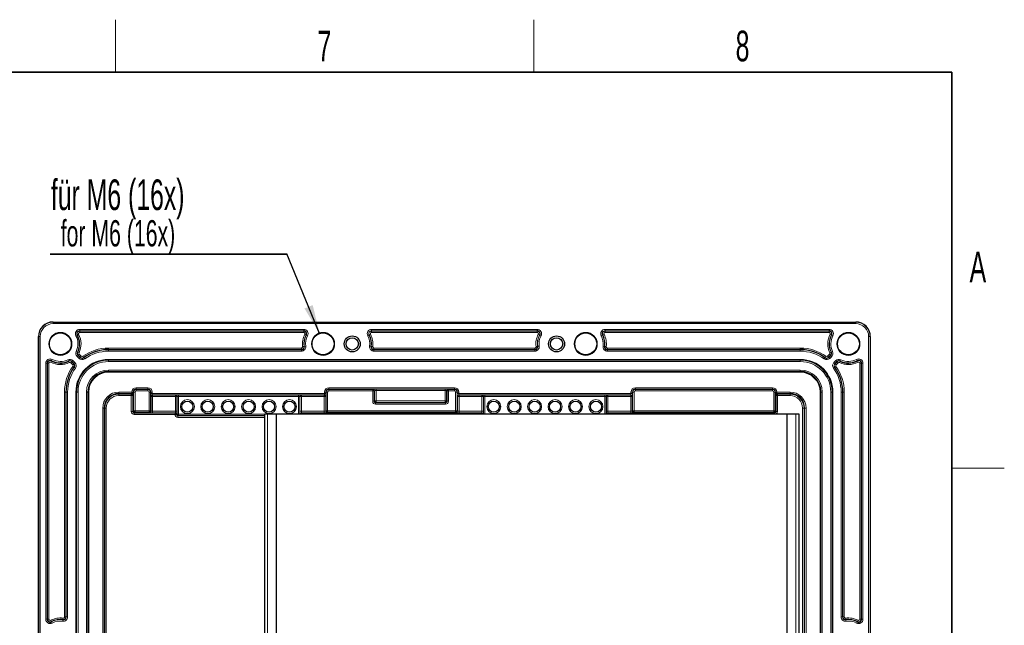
# Model space of a CAD drawing. Header units: millimetres. Extents: x 5 to 418, y 2 to 292.
# Tile 54 of 54: x 302 to 414, y 219 to 288. Entities that reach past the tile are written whole.
import ezdxf

# ---------------------------------------------------------------- set-up
doc = ezdxf.new("R2010")
doc.units = ezdxf.units.MM
doc.layers.add('SLD-0', color=7, linetype='Continuous')
doc.styles.add('SLDTEXTSTYLE0', font='TXT', dxfattribs={"width": 0.605})

# ---------------------------------------------------------------- blocks, each defined once
blk = doc.blocks.new('SW_NOTE_0_1')
at = {"layer": 'SLD-0', "color": 0}
for p, q in [((-0.08, -4.01), (26.94, -4.01)), ((26.94, -4.01), (-0.08, -4.01)), ((-0.08, -4.01), (26.94, -4.01)), ((26.94, -4.01), (-0.08, -4.01)), ((-0.08, -4.01), (26.94, -4.01)), ((26.94, -4.01), (-0.08, -4.01))]:
    blk.add_line(p, q, dxfattribs=at)
at = {"layer": 'SLD-0', "color": 0, "attachment_point": 1, "style": 'SLDTEXTSTYLE0'}
for s, insert, char_height in [('für M6 (16x)', (0, 4.51), 3.5), ('for M6 (16x)', (1.12, -0.14), 3)]:
    blk.add_mtext(s, dxfattribs=dict(at, insert=insert, char_height=char_height))

msp = doc.modelspace()

# ---------------------------------------------------------------- linework, layer by layer
at = {"color": 7, "linetype": 'Continuous', "lineweight": 25}
for p, q in [((305.3615, 253.9581), (397.0281, 253.9581)), ((303.6948, 82.2914), (303.6948, 252.2914)), ((398.6948, 252.2914), (398.6948, 82.2914)), ((329.5281, 109.1247), (329.5281, 243.4581)), ((329.5281, 243.4581), (329.8615, 243.4581)), ((329.8615, 243.4581), (330.8615, 243.4581)), ((330.8615, 109.1247), (330.8615, 243.4581)), ((330.8615, 243.4581), (389.1948, 243.4581)), ((389.1948, 109.1247), (389.1948, 243.4581)), ((389.1948, 243.4581), (390.1948, 243.4581)), ((390.1948, 243.4581), (390.5281, 243.4581)), ((390.5281, 243.4581), (390.5281, 109.1247))]:
    msp.add_line(p, q, dxfattribs=at)
at = {"color": 7, "linetype": 'Continuous', "lineweight": 18}
for p, q in [((305.3615, 253.9581), (305.3615, 253.9376)), ((305.3615, 253.9376), (397.0281, 253.9376)), ((305.3615, 253.9376), (305.3615, 253.771)), ((397.0281, 253.771), (305.3615, 253.771)), ((308.4059, 253.1218), (333.9837, 253.1218)), ((308.4059, 253.1218), (308.4059, 252.9552)), ((333.9837, 253.1218), (333.9837, 252.9552)), ((341.7392, 253.1218), (360.6504, 253.1218)), ((341.7392, 253.1218), (341.7392, 252.9552)), ((360.6504, 253.1218), (360.6504, 252.9552)), ((368.4059, 253.1218), (393.9837, 253.1218)), ((368.4059, 253.1218), (368.4059, 252.9552)), ((393.9837, 253.1218), (393.9837, 252.9552)), ((397.0281, 253.9376), (397.0281, 253.9581)), ((397.0281, 253.9376), (397.0281, 253.771)), ((303.7152, 252.2914), (303.6948, 252.2914)), ((303.7152, 82.2914), (303.7152, 252.2914)), ((303.7152, 252.2914), (303.8819, 252.2914)), ((303.8819, 252.2914), (303.8819, 82.2914)), ((307.9662, 252.3927), (308.1136, 252.4705)), ((308.1343, 252.4814), (308.1136, 252.4705)), ((308.2817, 252.5592), (308.1343, 252.4814)), ((333.9837, 252.9552), (308.4059, 252.9552)), ((308.4059, 252.9318), (308.4059, 252.9552)), ((308.4059, 252.9318), (333.9837, 252.9318)), ((308.4059, 252.9318), (308.4059, 252.7652)), ((333.9837, 252.7652), (308.4059, 252.7652)), ((333.9837, 252.9318), (333.9837, 252.9552)), ((333.9837, 252.9318), (333.9837, 252.7652)), ((334.2553, 252.4814), (334.108, 252.5592)), ((334.2553, 252.4814), (334.276, 252.4705)), ((334.276, 252.4705), (334.4234, 252.3927)), ((341.2996, 252.3927), (341.4469, 252.4705)), ((341.4676, 252.4814), (341.4469, 252.4705)), ((341.615, 252.5592), (341.4676, 252.4814)), ((360.6504, 252.9552), (341.7392, 252.9552)), ((341.7392, 252.9318), (341.7392, 252.9552)), ((341.7392, 252.9318), (360.6504, 252.9318)), ((341.7392, 252.7652), (341.7392, 252.9318)), ((360.6504, 252.7652), (341.7392, 252.7652)), ((360.6504, 252.9318), (360.6504, 252.9552)), ((360.6504, 252.7652), (360.6504, 252.9318)), ((360.922, 252.4814), (360.7746, 252.5592)), ((360.922, 252.4814), (360.9427, 252.4705)), ((360.9427, 252.4705), (361.0901, 252.3927)), ((367.9662, 252.3927), (368.1136, 252.4705)), ((368.1343, 252.4814), (368.1136, 252.4705)), ((368.2817, 252.5592), (368.1343, 252.4814)), ((393.9837, 252.9552), (368.4059, 252.9552)), ((368.4059, 252.9318), (368.4059, 252.9552)), ((368.4059, 252.9318), (393.9837, 252.9318)), ((368.4059, 252.7652), (368.4059, 252.9318)), ((393.9837, 252.7652), (368.4059, 252.7652)), ((393.9837, 252.9318), (393.9837, 252.9552)), ((393.9837, 252.7652), (393.9837, 252.9318)), ((394.108, 252.5592), (394.2553, 252.4814)), ((394.2553, 252.4814), (394.276, 252.4705)), ((394.276, 252.4705), (394.4234, 252.3927)), ((398.5078, 82.2914), (398.5078, 252.2914)), ((398.5078, 252.2914), (398.6744, 252.2914)), ((398.6744, 252.2914), (398.6744, 82.2914)), ((398.6948, 252.2914), (398.6744, 252.2914)), ((311.6948, 250.8176), (311.6948, 250.9843)), ((311.6948, 250.9843), (333.7171, 250.9843)), ((311.6948, 250.8176), (311.6948, 250.7942)), ((333.7171, 250.8176), (311.6948, 250.8176)), ((311.6948, 250.7942), (311.6948, 250.6276)), ((311.6948, 250.7942), (333.7171, 250.7942)), ((333.7171, 250.8176), (333.7171, 250.9843)), ((333.7171, 250.8176), (333.7171, 250.7942)), ((333.7171, 250.7942), (333.7171, 250.6276)), ((334.0215, 251.1657), (333.8563, 251.1434)), ((334.0215, 251.1657), (334.0447, 251.1688)), ((334.0447, 251.1688), (334.2098, 251.191)), ((341.5131, 251.191), (341.6783, 251.1688)), ((341.7015, 251.1657), (341.6783, 251.1688)), ((341.8666, 251.1434), (341.7015, 251.1657)), ((342.0058, 250.8176), (342.0058, 250.9843)), ((342.0058, 250.9843), (360.3838, 250.9843)), ((342.0058, 250.8176), (342.0058, 250.7942)), ((360.3838, 250.8176), (342.0058, 250.8176)), ((342.0058, 250.7942), (342.0058, 250.6276)), ((342.0058, 250.7942), (360.3838, 250.7942)), ((360.3838, 250.8176), (360.3838, 250.9843)), ((360.3838, 250.8176), (360.3838, 250.7942)), ((360.3838, 250.7942), (360.3838, 250.6276)), ((360.6882, 251.1657), (360.523, 251.1434)), ((360.6882, 251.1657), (360.7113, 251.1688)), ((360.7113, 251.1688), (360.8765, 251.191)), ((368.1798, 251.191), (368.345, 251.1688)), ((368.3681, 251.1657), (368.345, 251.1688)), ((368.5333, 251.1434), (368.3681, 251.1657)), ((368.6725, 250.8176), (368.6725, 250.9843)), ((368.6725, 250.9843), (390.6948, 250.9843)), ((390.6948, 250.8176), (368.6725, 250.8176)), ((368.6725, 250.8176), (368.6725, 250.7942)), ((368.6725, 250.6276), (368.6725, 250.7942)), ((368.6725, 250.7942), (390.6948, 250.7942)), ((390.6948, 250.8176), (390.6948, 250.9843)), ((390.6948, 250.8176), (390.6948, 250.7942)), ((390.6948, 250.6276), (390.6948, 250.7942)), ((305.1824, 249.5393), (305.2601, 249.6866)), ((307.058, 249.6507), (307.1298, 249.5003)), ((308.0021, 250.5949), (308.1525, 250.5231)), ((308.0992, 250.0291), (308.2171, 250.147)), ((308.327, 249.8013), (308.0992, 250.0291)), ((308.1736, 250.513), (308.1525, 250.5231)), ((308.324, 250.4412), (308.1736, 250.513)), ((308.2336, 250.1635), (308.2171, 250.147)), ((308.2171, 250.147), (308.4448, 249.9192)), ((308.3514, 250.2813), (308.2336, 250.1635)), ((308.4614, 249.9357), (308.2336, 250.1635)), ((308.327, 249.8013), (308.4448, 249.9192)), ((308.3514, 250.2813), (308.5792, 250.0535)), ((308.4614, 249.9357), (308.4448, 249.9192)), ((308.5792, 250.0535), (308.4614, 249.9357)), ((308.7605, 250.0388), (308.8578, 249.9035)), ((308.8578, 249.9035), (308.8714, 249.8845)), ((308.8714, 249.8845), (308.9687, 249.7493)), ((333.7171, 250.6276), (311.6948, 250.6276)), ((311.6948, 249.6902), (390.6948, 249.6902)), ((311.6948, 249.6236), (311.6948, 249.6902)), ((360.3838, 250.6276), (342.0058, 250.6276)), ((390.6948, 250.6276), (368.6725, 250.6276)), ((390.6948, 249.6236), (390.6948, 249.6902)), ((393.5182, 249.8845), (393.4209, 249.7493)), ((393.5318, 249.9035), (393.5182, 249.8845)), ((393.5318, 249.9035), (393.6291, 250.0388)), ((393.8104, 250.0535), (394.0382, 250.2813)), ((393.9283, 249.9357), (393.8104, 250.0535)), ((394.156, 250.1635), (393.9283, 249.9357)), ((393.9283, 249.9357), (393.9448, 249.9192)), ((393.9448, 249.9192), (394.1726, 250.147)), ((393.9448, 249.9192), (394.0626, 249.8013)), ((394.156, 250.1635), (394.0382, 250.2813)), ((394.2904, 250.0291), (394.0626, 249.8013)), ((394.216, 250.513), (394.0656, 250.4412)), ((394.156, 250.1635), (394.1726, 250.147)), ((394.1726, 250.147), (394.2904, 250.0291)), ((394.216, 250.513), (394.2371, 250.5231)), ((394.2371, 250.5231), (394.3875, 250.5949)), ((395.3316, 249.6507), (395.2598, 249.5003)), ((397.1295, 249.6866), (397.2073, 249.5393)), ((304.531, 220.0025), (304.531, 249.247)), ((304.6977, 249.247), (304.531, 249.247)), ((304.6977, 249.247), (304.6977, 220.0025)), ((304.721, 249.247), (304.6977, 249.247)), ((304.721, 220.0025), (304.721, 249.247)), ((304.8877, 249.247), (304.721, 249.247)), ((304.8877, 249.247), (304.8877, 220.0025)), ((305.0937, 249.3712), (305.1715, 249.5186)), ((305.1715, 249.5186), (305.1824, 249.5393)), ((307.1399, 249.4792), (307.1298, 249.5003)), ((307.2117, 249.3289), (307.1399, 249.4792)), ((307.3715, 249.3015), (307.4894, 249.4193)), ((307.5993, 249.0737), (307.3715, 249.3015)), ((307.4894, 249.4193), (307.5059, 249.4358)), ((307.4894, 249.4193), (307.7172, 249.1915)), ((307.6237, 249.5536), (307.5059, 249.4358)), ((307.7337, 249.208), (307.5059, 249.4358)), ((307.7172, 249.1915), (307.5993, 249.0737)), ((307.7493, 248.7951), (307.614, 248.8924)), ((307.6237, 249.5536), (307.8515, 249.3259)), ((307.7172, 249.1915), (307.7337, 249.208)), ((307.8515, 249.3259), (307.7337, 249.208)), ((307.7493, 248.7951), (307.7683, 248.7814)), ((307.9036, 248.6841), (307.7683, 248.7814)), ((390.6948, 249.6236), (311.6948, 249.6236)), ((311.6948, 249.6072), (311.6948, 249.6236)), ((311.6948, 249.6072), (390.6948, 249.6072)), ((311.6948, 249.4406), (311.6948, 249.6072)), ((311.6948, 249.4406), (390.6948, 249.4406)), ((390.6948, 249.6072), (390.6948, 249.6236)), ((390.6948, 249.4406), (390.6948, 249.6072)), ((394.6213, 248.7814), (394.486, 248.6841)), ((394.5381, 249.3259), (394.7659, 249.5536)), ((394.5381, 249.3259), (394.6559, 249.208)), ((394.6403, 248.7951), (394.6213, 248.7814)), ((394.7756, 248.8924), (394.6403, 248.7951)), ((394.8837, 249.4358), (394.6559, 249.208)), ((394.6725, 249.1915), (394.6559, 249.208)), ((394.6725, 249.1915), (394.9002, 249.4193)), ((394.6725, 249.1915), (394.7903, 249.0737)), ((394.7659, 249.5536), (394.8837, 249.4358)), ((395.0181, 249.3015), (394.7903, 249.0737)), ((394.9002, 249.4193), (394.8837, 249.4358)), ((394.9002, 249.4193), (395.0181, 249.3015)), ((395.2497, 249.4792), (395.1779, 249.3289)), ((395.2497, 249.4792), (395.2598, 249.5003)), ((397.2182, 249.5186), (397.2073, 249.5393)), ((397.2182, 249.5186), (397.2959, 249.3712)), ((397.5019, 220.0025), (397.5019, 249.247)), ((397.6686, 249.247), (397.5019, 249.247)), ((397.6686, 249.247), (397.6686, 220.0025)), ((397.6686, 249.247), (397.692, 249.247)), ((397.692, 220.0025), (397.692, 249.247)), ((397.8586, 249.247), (397.692, 249.247)), ((397.8586, 249.247), (397.8586, 220.0025)), ((311.6948, 248.4755), (390.6948, 248.4755)), ((311.6948, 248.3089), (311.6948, 248.4755)), ((311.6948, 248.3089), (390.6948, 248.3089)), ((311.6948, 248.2925), (311.6948, 248.3089)), ((311.6948, 248.2925), (390.6948, 248.2925)), ((311.6948, 248.2925), (311.6948, 248.2259)), ((390.6948, 248.2259), (311.6948, 248.2259)), ((390.6948, 248.3089), (390.6948, 248.4755)), ((390.6948, 248.2925), (390.6948, 248.3089)), ((390.6948, 248.2925), (390.6948, 248.2259)), ((314.8615, 246.4552), (316.1948, 246.4552)), ((314.8615, 246.4552), (314.8615, 246.2885)), ((316.1948, 246.2885), (314.8615, 246.2885)), ((314.8615, 246.2652), (314.8615, 246.2885)), ((316.1948, 246.4552), (316.1948, 246.2885)), ((316.1948, 246.2652), (316.1948, 246.2885)), ((336.8615, 246.4552), (351.1948, 246.4552)), ((336.8615, 246.2885), (336.8615, 246.4552)), ((351.1948, 246.2885), (336.8615, 246.2885)), ((336.8615, 246.2652), (336.8615, 246.2885)), ((341.87, 246.2652), (341.9146, 246.28)), ((342.2474, 246.2855), (350.1422, 246.2855)), ((342.2474, 246.1189), (342.2474, 246.2855)), ((350.1422, 246.1189), (350.1422, 246.2855)), ((350.475, 246.28), (350.5196, 246.2652)), ((351.1948, 246.2885), (351.1948, 246.4552)), ((351.1948, 246.2652), (351.1948, 246.2885)), ((371.8615, 246.4552), (387.5281, 246.4552)), ((371.8615, 246.2885), (371.8615, 246.4552)), ((387.5281, 246.2885), (371.8615, 246.2885)), ((371.8615, 246.2652), (371.8615, 246.2885)), ((387.5281, 246.2885), (387.5281, 246.4552)), ((387.5281, 246.2652), (387.5281, 246.2885)), ((306.6686, 220.2691), (306.6686, 245.9581)), ((306.8352, 245.9581), (306.6686, 245.9581)), ((306.8352, 245.9581), (306.8352, 220.2691)), ((306.8352, 245.9581), (306.8586, 245.9581)), ((306.8586, 220.2691), (306.8586, 245.9581)), ((307.0253, 245.9581), (306.8586, 245.9581)), ((307.0253, 245.9581), (307.0253, 220.2691)), ((307.9626, 88.6247), (307.9626, 245.9581)), ((308.0293, 245.9581), (307.9626, 245.9581)), ((308.0293, 245.9581), (308.0293, 88.6247)), ((308.0456, 245.9581), (308.0293, 245.9581)), ((308.0456, 88.6247), (308.0456, 245.9581)), ((308.2123, 245.9581), (308.0456, 245.9581)), ((308.2123, 88.6247), (308.2123, 245.9581)), ((309.1773, 88.6247), (309.1773, 245.9581)), ((309.344, 245.9581), (309.1773, 245.9581)), ((309.344, 88.6247), (309.344, 245.9581)), ((309.3603, 245.9581), (309.344, 245.9581)), ((309.3603, 88.6247), (309.3603, 245.9581)), ((309.427, 245.9581), (309.3603, 245.9581)), ((309.427, 245.9581), (309.427, 88.6247)), ((312.8615, 245.7885), (312.8615, 245.9552)), ((312.8615, 245.9552), (314.3586, 245.9552)), ((312.8615, 245.7885), (312.8615, 245.7244)), ((314.3586, 245.7885), (312.8615, 245.7885)), ((312.8615, 245.7244), (312.8615, 245.5578)), ((312.8615, 245.7244), (314.2945, 245.7244)), ((314.2945, 245.5578), (312.8615, 245.5578)), ((314.2945, 245.7244), (314.3586, 245.7885)), ((314.2945, 245.7244), (314.2945, 245.5578)), ((314.2945, 243.7244), (314.2945, 245.5578)), ((314.4612, 245.5578), (314.2945, 245.5578)), ((314.3586, 245.7885), (314.3586, 245.9552)), ((314.3615, 245.7885), (314.3644, 245.9551)), ((314.3644, 245.9551), (314.3644, 245.9581)), ((314.3644, 245.9581), (314.531, 245.9581)), ((314.531, 245.6276), (314.4612, 245.5578)), ((314.4612, 245.5578), (314.4612, 243.7244)), ((314.531, 245.9581), (314.531, 245.6276)), ((314.5544, 245.9581), (314.531, 245.9581)), ((314.5544, 243.8176), (314.5544, 245.9581)), ((314.721, 245.9581), (314.5544, 245.9581)), ((314.721, 245.9581), (314.721, 243.8176)), ((314.8615, 246.2652), (316.1948, 246.2652)), ((314.8615, 246.2652), (314.8615, 246.0985)), ((316.1948, 246.0985), (314.8615, 246.0985)), ((316.1948, 246.2652), (316.1948, 246.0985)), ((316.5019, 245.9581), (316.3353, 245.9581)), ((316.3353, 243.8176), (316.3353, 245.9581)), ((316.5019, 245.9581), (316.5019, 243.8176)), ((316.5019, 245.9581), (316.5253, 245.9581)), ((316.5253, 245.7885), (316.5253, 245.9581)), ((316.6919, 245.9581), (316.5253, 245.9581)), ((316.6919, 245.7885), (316.5253, 245.7885)), ((316.5544, 245.4318), (316.531, 245.4552)), ((316.5544, 243.7651), (316.5544, 245.4318)), ((316.5544, 245.4318), (316.721, 245.4318)), ((316.6919, 245.9581), (316.6919, 245.7885)), ((316.6919, 245.7885), (336.3644, 245.7885)), ((316.6976, 245.6219), (316.721, 245.5985)), ((336.3586, 245.6219), (316.6976, 245.6219)), ((316.721, 245.5985), (316.721, 245.4318)), ((316.721, 245.5985), (319.3353, 245.5985)), ((316.721, 245.4318), (316.721, 243.7594)), ((319.3353, 245.4318), (316.721, 245.4318)), ((319.3353, 245.5985), (319.3499, 245.6131)), ((319.3353, 245.5985), (319.3353, 245.4318)), ((319.3353, 243.7594), (319.3353, 245.4318)), ((319.3353, 245.4318), (319.5019, 245.4318)), ((319.5166, 245.4465), (319.5019, 245.4318)), ((319.5019, 245.4318), (319.5019, 243.7594)), ((319.5166, 243.4464), (319.5166, 245.4465)), ((319.6832, 245.6189), (333.3731, 245.6189)), ((319.6832, 245.6189), (319.6832, 245.4522)), ((319.6832, 245.4522), (319.6832, 243.4464)), ((333.3731, 245.4522), (319.6832, 245.4522)), ((333.3731, 245.6189), (333.3731, 245.4522)), ((333.3731, 243.4581), (333.3731, 245.4522)), ((333.5397, 245.4465), (333.5397, 243.4581)), ((333.5544, 245.4318), (333.5397, 245.4465)), ((333.5544, 243.7594), (333.5544, 245.4318)), ((333.5544, 245.4318), (333.721, 245.4318)), ((333.7064, 245.6131), (333.721, 245.5985)), ((333.721, 245.4318), (333.721, 245.5985)), ((333.721, 245.5985), (336.3353, 245.5985)), ((333.721, 245.4318), (333.721, 243.7594)), ((336.3353, 245.4318), (333.721, 245.4318)), ((336.3353, 245.5985), (336.3586, 245.6219)), ((336.3353, 245.4318), (336.3353, 245.5985)), ((336.3353, 243.7594), (336.3353, 245.4318)), ((336.3353, 245.4318), (336.5019, 245.4318)), ((336.3644, 245.7885), (336.3644, 245.9581)), ((336.531, 245.9581), (336.3644, 245.9581)), ((336.531, 245.7885), (336.3644, 245.7885)), ((336.5253, 245.4552), (336.5019, 245.4318)), ((336.5019, 245.4318), (336.5019, 243.7651)), ((336.531, 245.9581), (336.531, 245.7885)), ((336.5544, 245.9581), (336.531, 245.9581)), ((336.5544, 243.8176), (336.5544, 245.9581)), ((336.721, 245.9581), (336.5544, 245.9581)), ((336.721, 245.9581), (336.721, 243.8176)), ((336.8615, 246.2652), (341.87, 246.2652)), ((336.8615, 246.0985), (336.8615, 246.2652)), ((341.87, 246.0985), (336.8615, 246.0985)), ((341.87, 246.0985), (341.87, 246.2652)), ((341.87, 246.0985), (342.0364, 246.0985)), ((341.87, 244.8994), (341.87, 246.0985)), ((342.081, 246.1134), (342.0364, 246.0985)), ((342.0364, 246.0985), (342.0364, 244.8994)), ((342.081, 244.944), (342.081, 246.1134)), ((350.1422, 246.1189), (342.2474, 246.1189)), ((342.2474, 246.1189), (342.2474, 244.944)), ((350.1422, 244.944), (350.1422, 246.1189)), ((350.3086, 246.1134), (350.3086, 244.944)), ((350.3532, 246.0985), (350.3086, 246.1134)), ((350.3532, 244.8994), (350.3532, 246.0985)), ((350.3532, 246.0985), (350.5196, 246.0985)), ((350.5196, 246.2652), (351.1948, 246.2652)), ((350.5196, 246.2652), (350.5196, 246.0985)), ((351.1948, 246.0985), (350.5196, 246.0985)), ((350.5196, 246.0985), (350.5196, 244.8994)), ((351.1948, 246.2652), (351.1948, 246.0985)), ((351.5019, 245.9581), (351.3353, 245.9581)), ((351.3353, 243.8176), (351.3353, 245.9581)), ((351.5019, 245.9581), (351.5019, 243.8176)), ((351.5019, 245.9581), (351.5253, 245.9581)), ((351.5253, 245.7885), (351.5253, 245.9581)), ((351.5253, 245.9581), (351.6919, 245.9581)), ((351.5253, 245.7885), (351.6919, 245.7885)), ((351.5544, 245.4318), (351.531, 245.4552)), ((351.5544, 243.7651), (351.5544, 245.4318)), ((351.721, 245.4318), (351.5544, 245.4318)), ((351.6919, 245.9581), (351.6919, 245.7885)), ((351.6919, 245.7885), (371.3644, 245.7885)), ((351.6976, 245.6219), (351.721, 245.5985)), ((371.3586, 245.6219), (351.6976, 245.6219)), ((351.721, 245.5985), (351.721, 245.4318)), ((351.721, 245.5985), (354.3353, 245.5985)), ((351.721, 245.4318), (351.721, 243.7594)), ((354.3353, 245.4318), (351.721, 245.4318)), ((354.3353, 245.5985), (354.3499, 245.6131)), ((354.3353, 245.5985), (354.3353, 245.4318)), ((354.3353, 243.7594), (354.3353, 245.4318)), ((354.5019, 245.4318), (354.3353, 245.4318)), ((354.5166, 245.4465), (354.5019, 245.4318)), ((354.5019, 245.4318), (354.5019, 243.7594)), ((354.5166, 243.4581), (354.5166, 245.4465)), ((354.6832, 245.6189), (368.3731, 245.6189)), ((354.6832, 245.4522), (354.6832, 245.6189)), ((354.6832, 245.4522), (354.6832, 243.4581)), ((368.3731, 245.4522), (354.6832, 245.4522)), ((368.3731, 245.4522), (368.3731, 245.6189)), ((368.3731, 243.4581), (368.3731, 245.4522)), ((368.5397, 245.4465), (368.5397, 243.4581)), ((368.5544, 245.4318), (368.5397, 245.4465)), ((368.5544, 243.7594), (368.5544, 245.4318)), ((368.721, 245.4318), (368.5544, 245.4318)), ((368.7064, 245.6131), (368.721, 245.5985)), ((368.721, 245.5985), (368.721, 245.4318)), ((368.721, 245.5985), (371.3353, 245.5985)), ((368.721, 245.4318), (368.721, 243.7594)), ((371.3353, 245.4318), (368.721, 245.4318)), ((371.3353, 245.5985), (371.3586, 245.6219)), ((371.3353, 245.5985), (371.3353, 245.4318)), ((371.3353, 243.7594), (371.3353, 245.4318)), ((371.3353, 245.4318), (371.5019, 245.4318)), ((371.3644, 245.7885), (371.3644, 245.9581)), ((371.531, 245.9581), (371.3644, 245.9581)), ((371.531, 245.7885), (371.3644, 245.7885)), ((371.5253, 245.4552), (371.5019, 245.4318)), ((371.5019, 245.4318), (371.5019, 243.7651)), ((371.531, 245.9581), (371.531, 245.7885)), ((371.5544, 245.9581), (371.531, 245.9581)), ((371.5544, 243.8176), (371.5544, 245.9581)), ((371.721, 245.9581), (371.5544, 245.9581)), ((371.721, 245.9581), (371.721, 243.8176)), ((371.8615, 246.2652), (387.5281, 246.2652)), ((371.8615, 246.2652), (371.8615, 246.0985)), ((387.5281, 246.0985), (371.8615, 246.0985)), ((387.5281, 246.2652), (387.5281, 246.0985)), ((387.8352, 245.9581), (387.6686, 245.9581)), ((387.6686, 243.8176), (387.6686, 245.9581)), ((387.8352, 245.9581), (387.8352, 243.8176)), ((387.8352, 245.9581), (387.8586, 245.9581)), ((387.8586, 245.6276), (387.8586, 245.9581)), ((387.8586, 245.9581), (388.0253, 245.9581)), ((387.9284, 245.5578), (387.8586, 245.6276)), ((387.9284, 243.7244), (387.9284, 245.5578)), ((388.0951, 245.5578), (387.9284, 245.5578)), ((388.0253, 245.9581), (388.0253, 245.9551)), ((388.0281, 245.7885), (388.0253, 245.9551)), ((388.031, 245.7885), (388.031, 245.9552)), ((388.031, 245.9552), (389.5281, 245.9552)), ((388.031, 245.7885), (388.0951, 245.7244)), ((389.5281, 245.7885), (388.031, 245.7885)), ((388.0951, 245.5578), (388.0951, 245.7244)), ((388.0951, 245.7244), (389.5281, 245.7244)), ((388.0951, 245.5578), (388.0951, 243.7244)), ((389.5281, 245.5578), (388.0951, 245.5578)), ((389.5281, 245.7885), (389.5281, 245.9552)), ((389.5281, 245.7244), (389.5281, 245.7885)), ((389.5281, 245.5578), (389.5281, 245.7244)), ((392.9626, 88.6247), (392.9626, 245.9581)), ((393.0293, 245.9581), (392.9626, 245.9581)), ((393.0293, 245.9581), (393.0293, 88.6247)), ((393.0293, 245.9581), (393.0456, 245.9581)), ((393.0456, 88.6247), (393.0456, 245.9581)), ((393.0456, 245.9581), (393.2123, 245.9581)), ((393.2123, 88.6247), (393.2123, 245.9581)), ((394.1773, 245.9581), (394.344, 245.9581)), ((394.1773, 88.6247), (394.1773, 245.9581)), ((394.344, 88.6247), (394.344, 245.9581)), ((394.344, 245.9581), (394.3603, 245.9581)), ((394.3603, 88.6247), (394.3603, 245.9581)), ((394.427, 245.9581), (394.3603, 245.9581)), ((394.427, 245.9581), (394.427, 88.6247)), ((395.3644, 220.2691), (395.3644, 245.9581)), ((395.531, 245.9581), (395.3644, 245.9581)), ((395.531, 245.9581), (395.531, 220.2691)), ((395.5544, 245.9581), (395.531, 245.9581)), ((395.5544, 220.2691), (395.5544, 245.9581)), ((395.721, 245.9581), (395.5544, 245.9581)), ((395.721, 245.9581), (395.721, 220.2691)), ((311.031, 109.4581), (311.031, 244.1247)), ((311.1977, 244.1247), (311.031, 244.1247)), ((311.1977, 244.1247), (311.1977, 109.4581)), ((311.2618, 244.1247), (311.1977, 244.1247)), ((311.2618, 109.4581), (311.2618, 244.1247)), ((311.2618, 244.1247), (311.4284, 244.1247)), ((311.4284, 244.1247), (311.4284, 109.4581)), ((341.87, 244.8994), (342.0364, 244.8994)), ((342.0364, 244.8994), (342.081, 244.944)), ((342.081, 244.944), (342.2474, 244.944)), ((342.2474, 244.7776), (342.2029, 244.733)), ((342.2029, 244.733), (350.1868, 244.733)), ((342.2029, 244.5666), (342.2029, 244.733)), ((350.1868, 244.5666), (342.2029, 244.5666)), ((342.2474, 244.7776), (342.2474, 244.944)), ((342.2474, 244.944), (350.1422, 244.944)), ((350.1422, 244.7776), (342.2474, 244.7776)), ((350.1422, 244.7776), (350.1422, 244.944)), ((350.1422, 244.944), (350.3086, 244.944)), ((350.1868, 244.733), (350.1422, 244.7776)), ((350.1868, 244.5666), (350.1868, 244.733)), ((350.3086, 244.944), (350.3532, 244.8994)), ((350.3532, 244.8994), (350.5196, 244.8994)), ((390.9612, 109.4581), (390.9612, 244.1247)), ((390.9612, 244.1247), (391.1278, 244.1247)), ((391.1278, 244.1247), (391.1278, 109.4581)), ((391.192, 244.1247), (391.1278, 244.1247)), ((391.192, 109.4581), (391.192, 244.1247)), ((391.192, 244.1247), (391.3586, 244.1247)), ((391.3586, 244.1247), (391.3586, 109.4581)), ((314.4612, 243.7244), (314.2945, 243.7244)), ((314.4612, 243.7244), (314.5544, 243.8176)), ((314.721, 243.8176), (314.5544, 243.8176)), ((314.721, 243.651), (314.6278, 243.5578)), ((314.6278, 243.5578), (314.6278, 243.3911)), ((314.6278, 243.5578), (319.2945, 243.5578)), ((319.2945, 243.3911), (314.6278, 243.3911)), ((314.721, 243.8176), (314.721, 243.651)), ((314.721, 243.8176), (316.3353, 243.8176)), ((316.3353, 243.651), (314.721, 243.651)), ((316.3353, 243.8176), (316.3353, 243.651)), ((316.5019, 243.8176), (316.3353, 243.8176)), ((316.3877, 243.5985), (316.3353, 243.651)), ((316.5019, 243.8176), (316.5544, 243.7651)), ((316.721, 243.7594), (316.721, 243.5928)), ((316.721, 243.7594), (319.3353, 243.7594)), ((319.3296, 243.5928), (316.721, 243.5928)), ((319.2945, 243.5578), (319.3296, 243.5928)), ((319.2945, 243.5578), (319.2945, 243.3911)), ((319.2945, 243.3911), (319.2945, 243.3911)), ((319.4612, 243.3911), (319.2945, 243.3911)), ((319.4612, 243.3911), (319.2945, 243.3911)), ((319.3353, 243.7594), (319.5019, 243.7594)), ((319.4612, 243.3911), (319.5166, 243.4464)), ((319.4962, 243.4261), (319.4612, 243.3911)), ((319.4612, 243.3911), (319.4612, 243.3911)), ((319.5166, 243.4464), (319.6832, 243.4464)), ((319.6832, 243.2798), (319.6278, 243.2244)), ((319.6278, 243.2244), (329.5281, 243.2244)), ((319.6278, 243.2244), (319.6278, 243.0578)), ((329.5281, 243.0578), (319.6278, 243.0578)), ((319.6832, 243.4464), (329.5281, 243.4464)), ((319.6832, 243.4464), (319.6832, 243.2798)), ((329.5281, 243.2798), (319.6832, 243.2798)), ((329.8615, 243.4581), (329.8615, 109.1247)), ((333.5544, 243.7594), (333.721, 243.7594)), ((333.721, 243.7594), (336.3353, 243.7594)), ((333.7267, 243.5928), (333.7617, 243.5578)), ((336.3353, 243.5928), (333.7267, 243.5928)), ((333.7617, 243.4581), (333.7617, 243.5578)), ((333.7617, 243.5578), (354.2945, 243.5578)), ((336.3353, 243.5928), (336.3353, 243.7594)), ((336.5019, 243.7651), (336.5544, 243.8176)), ((336.721, 243.8176), (336.5544, 243.8176)), ((336.721, 243.651), (336.6686, 243.5985)), ((336.721, 243.651), (336.721, 243.8176)), ((336.721, 243.8176), (351.3353, 243.8176)), ((351.3353, 243.651), (336.721, 243.651)), ((351.3353, 243.651), (351.3353, 243.8176)), ((351.5019, 243.8176), (351.3353, 243.8176)), ((351.3877, 243.5985), (351.3353, 243.651)), ((351.5019, 243.8176), (351.5544, 243.7651)), ((351.721, 243.7594), (351.721, 243.5928)), ((351.721, 243.7594), (354.3353, 243.7594)), ((354.3296, 243.5928), (351.721, 243.5928)), ((354.2945, 243.5578), (354.3296, 243.5928)), ((354.2945, 243.4581), (354.2945, 243.5578)), ((354.5019, 243.7594), (354.3353, 243.7594)), ((368.721, 243.7594), (368.5544, 243.7594)), ((368.721, 243.7594), (371.3353, 243.7594)), ((368.7267, 243.5928), (368.7617, 243.5578)), ((371.3353, 243.5928), (368.7267, 243.5928)), ((368.7617, 243.4581), (368.7617, 243.5578)), ((368.7617, 243.5578), (387.7618, 243.5578)), ((371.3353, 243.5928), (371.3353, 243.7594)), ((371.5019, 243.7651), (371.5544, 243.8176)), ((371.721, 243.8176), (371.5544, 243.8176)), ((371.721, 243.651), (371.6686, 243.5985)), ((371.721, 243.8176), (371.721, 243.651)), ((371.721, 243.8176), (387.6686, 243.8176)), ((387.6686, 243.651), (371.721, 243.651)), ((387.6686, 243.8176), (387.6686, 243.651)), ((387.8352, 243.8176), (387.6686, 243.8176)), ((387.7618, 243.5578), (387.6686, 243.651)), ((387.7618, 243.4581), (387.7618, 243.5578)), ((387.8352, 243.8176), (387.9284, 243.7244)), ((388.0951, 243.7244), (387.9284, 243.7244)), ((390.1948, 109.1247), (390.1948, 243.4581)), ((304.6977, 220.0025), (304.531, 220.0025)), ((304.721, 220.0025), (304.6977, 220.0025)), ((304.8877, 220.0025), (304.721, 220.0025)), ((305.1715, 219.7309), (305.0937, 219.8782)), ((305.1715, 219.7309), (305.1824, 219.7102)), ((305.1824, 219.7102), (305.2601, 219.5628)), ((306.4841, 219.9415), (306.4619, 219.7764)), ((306.4872, 219.9647), (306.4841, 219.9415)), ((306.4872, 219.9647), (306.5094, 220.1299)), ((306.8352, 220.2691), (306.6686, 220.2691)), ((306.8352, 220.2691), (306.8586, 220.2691)), ((307.0253, 220.2691), (306.8586, 220.2691)), ((395.531, 220.2691), (395.3644, 220.2691)), ((395.5544, 220.2691), (395.531, 220.2691)), ((395.721, 220.2691), (395.5544, 220.2691)), ((395.8802, 220.1299), (395.9024, 219.9647)), ((395.9024, 219.9647), (395.9055, 219.9415)), ((395.9055, 219.9415), (395.9278, 219.7764)), ((397.2073, 219.7102), (397.1295, 219.5628)), ((397.2182, 219.7309), (397.2073, 219.7102)), ((397.2959, 219.8782), (397.2182, 219.7309)), ((397.6686, 220.0025), (397.5019, 220.0025)), ((397.6686, 220.0025), (397.692, 220.0025)), ((397.8586, 220.0025), (397.692, 220.0025))]:
    msp.add_line(p, q, dxfattribs=at)
for centre, radius in [((306.1948, 251.4581), 1.3167), ((336.1948, 251.4581), 1.3167), ((366.1948, 251.4581), 1.3167), ((396.1948, 251.4581), 1.3167), ((320.6948, 244.2914), 0.8), ((323.0281, 244.2914), 0.8), ((325.3615, 244.2914), 0.8), ((327.6948, 244.2914), 0.8), ((330.0281, 244.2914), 0.8), ((332.3615, 244.2914), 0.8), ((355.6948, 244.2914), 0.8), ((358.0281, 244.2914), 0.8), ((360.3615, 244.2914), 0.8), ((362.6948, 244.2914), 0.8), ((365.0281, 244.2914), 0.8), ((367.3615, 244.2914), 0.8)]:
    msp.add_circle(centre, radius, dxfattribs=at)
at = {"color": 7, "linetype": 'Continuous', "lineweight": 25}
for centre, radius in [((306.1948, 251.4581), 1.25), ((336.1948, 251.4581), 1.25), ((339.5281, 251.4581), 0.9167), ((339.5281, 251.4581), 0.7), ((362.8615, 251.4581), 0.9167), ((362.8615, 251.4581), 0.7), ((366.1948, 251.4581), 1.25), ((396.1948, 251.4581), 1.25), ((320.6948, 244.2914), 0.6333), ((323.0281, 244.2914), 0.6333), ((325.3615, 244.2914), 0.6333), ((327.6948, 244.2914), 0.6333), ((330.0281, 244.2914), 0.6333), ((332.3615, 244.2914), 0.6333), ((355.6948, 244.2914), 0.6333), ((358.0281, 244.2914), 0.6333), ((360.3615, 244.2914), 0.6333), ((362.6948, 244.2914), 0.6333), ((365.0281, 244.2914), 0.6333), ((367.3615, 244.2914), 0.6333)]:
    msp.add_circle(centre, radius, dxfattribs=at)
for centre, radius, start, end in [((305.3615, 252.2914), 1.6667, 90, 180), ((397.0281, 252.2914), 1.6667, 0, 90), ((306.1948, 251.4581), 2.1929, 334.471221, 27.818139), ((333.9837, 252.6247), 0.3305, 332.181861, 90), ((339.5281, 251.4581), 2.1929, 352.337744, 27.818139), ((360.6504, 252.6247), 0.3305, 332.181861, 90), ((366.1948, 251.4581), 2.1929, 352.337744, 27.818139), ((393.9837, 252.6247), 0.3305, 332.181861, 90), ((311.6948, 245.9581), 4.8596, 90, 125.718201), ((333.7171, 251.1247), 0.3305, 270, 7.662256), ((342.0058, 251.1247), 0.3305, 172.337744, 270), ((360.3838, 251.1247), 0.3305, 270, 7.662256), ((368.6725, 251.1247), 0.3305, 172.337744, 270), ((390.6948, 245.9581), 4.8596, 54.281799, 90), ((308.6785, 250.1529), 0.3305, 225, 305.718201), ((393.7111, 250.1529), 0.3305, 234.281799, 315), ((393.9389, 250.3806), 0.3305, 315, 25.528779), ((305.0281, 249.247), 0.3305, 62.181861, 180), ((306.1948, 251.4581), 2.1929, 242.181861, 295.528779), ((311.6948, 245.9581), 4.8596, 144.281799, 180), ((307.2722, 249.2021), 0.3305, 45, 115.528779), ((307.5, 248.9744), 0.3305, 324.281799, 45), ((311.6948, 245.9581), 3.6655, 90, 180), ((390.6948, 245.9581), 3.6655, 360, 90), ((390.6948, 245.9581), 4.8596, 0, 35.718201), ((395.1174, 249.2021), 0.3305, 64.471221, 135), ((396.1948, 251.4581), 2.1929, 244.471221, 297.818139), ((397.3615, 249.247), 0.3305, 0, 117.818139), ((311.6948, 245.9581), 2.3508, 90, 180), ((390.6948, 245.9581), 2.3508, 0, 90), ((314.8615, 245.9581), 0.3305, 90, 180), ((316.1948, 245.9581), 0.3305, 0, 90), ((336.8615, 245.9581), 0.3305, 90, 180), ((351.1948, 245.9581), 0.3305, 0, 90), ((371.8615, 245.9581), 0.3305, 90, 180), ((387.5281, 245.9581), 0.3305, 0, 90), ((312.8615, 244.1247), 1.6638, 90, 180), ((389.5281, 244.1247), 1.6638, 0, 90), ((305.0281, 220.0025), 0.3305, 180, 297.818139), ((306.1948, 217.7914), 2.1929, 82.337744, 117.818139), ((306.5281, 220.2691), 0.3305, 262.337744, 0), ((395.8615, 220.2691), 0.3305, 180, 277.662256), ((396.1948, 217.7914), 2.1929, 62.181861, 97.662256), ((397.3615, 220.0025), 0.3305, 242.181861, 0)]:
    msp.add_arc(centre, radius, start, end, dxfattribs=at)
at = {"color": 7, "linetype": 'Continuous', "lineweight": 18}
for centre, radius, start, end in [((305.3615, 252.2914), 1.6463, 90, 180), ((305.3615, 252.2914), 1.4796, 90, 180), ((308.4059, 252.6247), 0.4971, 90, 207.818139), ((333.9837, 252.6247), 0.4971, 332.181861, 90), ((341.7392, 252.6247), 0.4971, 90, 207.818139), ((360.6504, 252.6247), 0.4971, 332.181861, 90), ((368.4059, 252.6247), 0.4971, 90, 207.818139), ((393.9837, 252.6247), 0.4971, 332.181861, 90), ((397.0281, 252.2914), 1.6463, 0, 90), ((397.0281, 252.2914), 1.4796, 0, 90), ((306.1948, 251.4581), 2.0029, 334.471221, 27.818139), ((308.4059, 252.6247), 0.3305, 90, 207.818139), ((308.4059, 252.6247), 0.3071, 90, 207.818139), ((306.1948, 251.4581), 2.1695, 334.471221, 27.818139), ((308.4059, 252.6247), 0.1405, 90, 207.818139), ((306.1948, 251.4581), 2.3595, 334.471221, 27.818139), ((336.1948, 251.4581), 2.3595, 152.181861, 187.662256), ((333.9837, 252.6247), 0.3071, 332.181861, 90), ((333.9837, 252.6247), 0.1405, 332.181861, 90), ((336.1948, 251.4581), 2.1929, 152.181861, 187.662256), ((336.1948, 251.4581), 2.1695, 152.181861, 187.662256), ((336.1948, 251.4581), 2.0029, 152.181861, 187.662256), ((339.5281, 251.4581), 2.0029, 352.337744, 27.818139), ((341.7392, 252.6247), 0.3305, 90, 207.818139), ((341.7392, 252.6247), 0.3071, 90, 207.818139), ((339.5281, 251.4581), 2.1695, 352.337744, 27.818139), ((341.7392, 252.6247), 0.1405, 90, 207.818139), ((339.5281, 251.4581), 2.3595, 352.337744, 27.818139), ((362.8615, 251.4581), 2.3595, 152.181861, 187.662256), ((360.6504, 252.6247), 0.3071, 332.181861, 90), ((360.6504, 252.6247), 0.1405, 332.181861, 90), ((362.8615, 251.4581), 2.1929, 152.181861, 187.662256), ((362.8615, 251.4581), 2.1695, 152.181861, 187.662256), ((362.8615, 251.4581), 2.0029, 152.181861, 187.662256), ((366.1948, 251.4581), 2.0029, 352.337744, 27.818139), ((368.4059, 252.6247), 0.3305, 90, 207.818139), ((368.4059, 252.6247), 0.3071, 90, 207.818139), ((366.1948, 251.4581), 2.1695, 352.337744, 27.818139), ((368.4059, 252.6247), 0.1405, 90, 207.818139), ((366.1948, 251.4581), 2.3595, 352.337744, 27.818139), ((396.1948, 251.4581), 2.3595, 152.181861, 205.528779), ((393.9837, 252.6247), 0.3071, 332.181861, 90), ((393.9837, 252.6247), 0.1405, 332.181861, 90), ((396.1948, 251.4581), 2.1929, 152.181861, 205.528779), ((396.1948, 251.4581), 2.1695, 152.181861, 205.528779), ((396.1948, 251.4581), 2.0029, 152.181861, 205.528779), ((311.6948, 245.9581), 5.0262, 90, 125.718201), ((311.6948, 245.9581), 4.8362, 90, 125.718201), ((333.7171, 251.1247), 0.4971, 270, 7.662256), ((333.7171, 251.1247), 0.3071, 270, 7.662256), ((333.7171, 251.1247), 0.1405, 270, 7.662256), ((342.0058, 251.1247), 0.4971, 172.337744, 270), ((342.0058, 251.1247), 0.3071, 172.337744, 270), ((342.0058, 251.1247), 0.1405, 172.337744, 270), ((360.3838, 251.1247), 0.4971, 270, 7.662256), ((360.3838, 251.1247), 0.3071, 270, 7.662256), ((360.3838, 251.1247), 0.1405, 270, 7.662256), ((368.6725, 251.1247), 0.4971, 172.337744, 270), ((368.6725, 251.1247), 0.3071, 172.337744, 270), ((368.6725, 251.1247), 0.1405, 172.337744, 270), ((390.6948, 245.9581), 5.0262, 54.281799, 90), ((390.6948, 245.9581), 4.8362, 54.281799, 90), ((305.0281, 249.247), 0.4971, 62.181861, 180), ((306.1948, 251.4581), 2.0029, 242.181861, 295.528779), ((307.2722, 249.2021), 0.4971, 45, 115.528779), ((308.4507, 250.3806), 0.4971, 154.471221, 225), ((311.6948, 245.9581), 3.7322, 90, 180), ((308.4507, 250.3806), 0.3305, 154.471221, 225), ((308.4507, 250.3806), 0.3071, 154.471221, 225), ((308.4507, 250.3806), 0.1405, 154.471221, 225), ((308.6785, 250.1529), 0.4971, 225, 305.718201), ((308.6785, 250.1529), 0.3071, 225, 305.718201), ((308.6785, 250.1529), 0.1405, 225, 305.718201), ((311.6948, 245.9581), 4.6696, 90, 125.718201), ((390.6948, 245.9581), 4.6696, 54.281799, 90), ((390.6948, 245.9581), 3.7322, 360, 90), ((393.7111, 250.1529), 0.4971, 234.281799, 315), ((393.7111, 250.1529), 0.3071, 234.281799, 315), ((393.7111, 250.1529), 0.1405, 234.281799, 315), ((393.9389, 250.3806), 0.1405, 315, 25.528779), ((393.9389, 250.3806), 0.3071, 315, 25.528779), ((393.9389, 250.3806), 0.4971, 315, 25.528779), ((395.1174, 249.2021), 0.4971, 64.471221, 135), ((396.1948, 251.4581), 2.0029, 244.471221, 297.818139), ((397.3615, 249.247), 0.4971, 0, 117.818139), ((305.0281, 249.247), 0.3071, 62.181861, 180), ((305.0281, 249.247), 0.1405, 62.181861, 180), ((306.1948, 251.4581), 2.3595, 242.181861, 295.528779), ((306.1948, 251.4581), 2.1695, 242.181861, 295.528779), ((311.6948, 245.9581), 5.0262, 144.281799, 180), ((311.6948, 245.9581), 4.8362, 144.281799, 180), ((311.6948, 245.9581), 4.6696, 144.281799, 180), ((307.2722, 249.2021), 0.3071, 45, 115.528779), ((307.2722, 249.2021), 0.1405, 45, 115.528779), ((307.5, 248.9744), 0.1405, 324.281799, 45), ((307.5, 248.9744), 0.3071, 324.281799, 45), ((307.5, 248.9744), 0.4971, 324.281799, 45), ((311.6948, 245.9581), 3.6492, 90, 180), ((311.6948, 245.9581), 3.4825, 90, 180), ((390.6948, 245.9581), 3.6492, 360, 90), ((390.6948, 245.9581), 3.4825, 360, 90), ((394.8896, 248.9744), 0.4971, 135, 215.718201), ((390.6948, 245.9581), 4.6696, 0, 35.718201), ((394.8896, 248.9744), 0.3305, 135, 215.718201), ((394.8896, 248.9744), 0.3071, 135, 215.718201), ((390.6948, 245.9581), 4.8362, 0, 35.718201), ((394.8896, 248.9744), 0.1405, 135, 215.718201), ((390.6948, 245.9581), 5.0262, 0, 35.718201), ((395.1174, 249.2021), 0.3071, 64.471221, 135), ((395.1174, 249.2021), 0.1405, 64.471221, 135), ((396.1948, 251.4581), 2.3595, 244.471221, 297.818139), ((396.1948, 251.4581), 2.1695, 244.471221, 297.818139), ((397.3615, 249.247), 0.3071, 0, 117.818139), ((397.3615, 249.247), 0.1405, 0, 117.818139), ((311.6948, 245.9581), 2.5175, 90, 180), ((311.6948, 245.9581), 2.3345, 90, 180), ((311.6948, 245.9581), 2.2678, 90, 180), ((390.6948, 245.9581), 2.5175, 0, 90), ((390.6948, 245.9581), 2.3345, 0, 90), ((390.6948, 245.9581), 2.2678, 0, 90), ((314.8615, 245.9581), 0.4971, 90, 180), ((316.1948, 245.9581), 0.4971, 0, 90), ((336.8615, 245.9581), 0.4971, 90, 180), ((341.9143, 246.1133), 0.1667, 0.026367, 89.903784), ((350.4753, 246.1133), 0.1667, 90.096216, 179.973633), ((351.1948, 245.9581), 0.4971, 0, 90), ((371.8615, 245.9581), 0.4971, 90, 180), ((387.5281, 245.9581), 0.4971, 0, 90), ((312.8615, 244.1247), 1.8304, 90, 180), ((312.8615, 244.1247), 1.5997, 90, 180), ((312.8615, 244.1247), 1.4331, 90, 180), ((314.2945, 245.5577), 0.1667, 0.020437, 89.979563), ((314.8615, 245.9581), 0.3071, 90, 180), ((314.8615, 245.9581), 0.1405, 90, 180), ((316.1948, 245.9581), 0.3071, 0, 90), ((316.1948, 245.9581), 0.1405, 0, 90), ((316.6977, 245.4552), 0.1667, 90.020437, 179.979563), ((316.7211, 245.4318), 0.1667, 90.020437, 179.979563), ((319.3352, 245.4318), 0.1667, 0.020437, 89.979563), ((319.3499, 245.4464), 0.1667, 0.020437, 89.979563), ((333.7064, 245.4464), 0.1667, 90.020437, 179.979563), ((333.7211, 245.4318), 0.1667, 90.020437, 179.979563), ((336.3352, 245.4318), 0.1667, 0.020437, 89.979563), ((336.3586, 245.4552), 0.1667, 0.020437, 89.979563), ((336.8615, 245.9581), 0.3071, 90, 180), ((336.8615, 245.9581), 0.1405, 90, 180), ((341.8697, 246.0984), 0.1667, 0.026367, 89.903784), ((350.5199, 246.0984), 0.1667, 90.096216, 179.973633), ((351.1948, 245.9581), 0.3071, 0, 90), ((351.1948, 245.9581), 0.1405, 0, 90), ((351.6977, 245.4552), 0.1667, 90.020437, 179.979563), ((351.7211, 245.4318), 0.1667, 90.020437, 179.979563), ((354.3352, 245.4318), 0.1667, 0.020437, 89.979563), ((354.3499, 245.4464), 0.1667, 0.020437, 89.979563), ((368.7064, 245.4464), 0.1667, 90.020437, 179.979563), ((368.7211, 245.4318), 0.1667, 90.020437, 179.979563), ((371.3352, 245.4318), 0.1667, 0.020437, 89.979563), ((371.3586, 245.4552), 0.1667, 0.020437, 89.979563), ((371.8615, 245.9581), 0.3071, 90, 180), ((371.8615, 245.9581), 0.1405, 90, 180), ((387.5281, 245.9581), 0.3071, 0, 90), ((387.5281, 245.9581), 0.1405, 0, 90), ((388.0951, 245.5577), 0.1667, 90.020437, 179.979563), ((389.5281, 244.1247), 1.8304, 0, 90), ((389.5281, 244.1247), 1.5997, 0, 90), ((389.5281, 244.1247), 1.4331, 0, 90), ((342.248, 244.9446), 0.167, 180.183596, 269.816404), ((350.1416, 244.9446), 0.167, 270.183596, 359.816404), ((314.7211, 243.8177), 0.1667, 180.020437, 269.979563), ((316.3352, 243.8177), 0.1667, 270.020437, 359.979563), ((316.3877, 243.7652), 0.1667, 270.020437, 359.979563), ((319.2945, 243.3911), 0.1667, 0.020437, 89.979563), ((319.3295, 243.4261), 0.1667, 0.020437, 89.979563), ((319.6833, 243.4465), 0.1667, 180.020437, 269.979563), ((333.7268, 243.4261), 0.1667, 90.020878, 168.937579), ((333.7618, 243.3911), 0.1667, 90.020563, 156.303202), ((336.6686, 243.7652), 0.1667, 180.020437, 269.979563), ((336.7211, 243.8177), 0.1667, 180.020437, 269.979563), ((351.3352, 243.8177), 0.1667, 270.020437, 359.979563), ((351.3877, 243.7652), 0.1667, 270.020437, 359.979563), ((354.2945, 243.3911), 0.1667, 23.696798, 89.979437), ((354.3295, 243.4261), 0.1667, 11.062421, 89.979122), ((368.7268, 243.4261), 0.1667, 90.020878, 168.937579), ((368.7618, 243.3911), 0.1667, 90.020563, 156.303202), ((371.6686, 243.7652), 0.1667, 180.020437, 269.979563), ((371.7211, 243.8177), 0.1667, 180.020437, 269.979563), ((387.6685, 243.8177), 0.1667, 270.020437, 359.979563), ((305.0281, 220.0025), 0.4971, 180, 297.818139), ((305.0281, 220.0025), 0.3071, 180, 297.818139), ((305.0281, 220.0025), 0.1405, 180, 297.818139), ((306.1948, 217.7914), 2.3595, 82.337744, 117.818139), ((306.1948, 217.7914), 2.1695, 82.337744, 117.818139), ((306.1948, 217.7914), 2.0029, 82.337744, 117.818139), ((306.5281, 220.2691), 0.4971, 262.337744, 0), ((306.5281, 220.2691), 0.3071, 262.337744, 0), ((306.5281, 220.2691), 0.1405, 262.337744, 0), ((395.8615, 220.2691), 0.4971, 180, 277.662256), ((395.8615, 220.2691), 0.3071, 180, 277.662256), ((395.8615, 220.2691), 0.1405, 180, 277.662256), ((396.1948, 217.7914), 2.3595, 62.181861, 97.662256), ((396.1948, 217.7914), 2.1695, 62.181861, 97.662256), ((396.1948, 217.7914), 2.0029, 62.181861, 97.662256), ((397.3615, 220.0025), 0.4971, 242.181861, 0), ((397.3615, 220.0025), 0.3071, 242.181861, 0), ((397.3615, 220.0025), 0.1405, 242.181861, 0)]:
    msp.add_arc(centre, radius, start, end, dxfattribs=at)
for centre, major_axis, ratio, start_param, end_param in [((342.2474, 246.2797), (0.3333, 0), 0.01745506, 1.57079633, 3.08923278), ((350.1422, 246.2797), (0.3333, 0), 0.01745506, 0.05235988, 1.57079633), ((314.3585, 245.6218), (-0.2358, -0.2358), 0.99969546, 3.90968982, 3.92683852), ((314.3585, 245.6218), (0.118, 0.118), 0.99908703, 0.76809716, 0.78524587), ((314.3644, 245.6276), (0.1555, -0.0632), 0.9516315, 0.40371099, 1.95705402), ((314.3644, 245.6276), (-0.0039, 0.3276), 0.50867074, 4.70629523, 6.25963826), ((316.5311, 245.7885), (0, 0.3333), 0.01745506, 1.57079633, 3.12413936), ((316.6977, 245.7885), (0, 0.1667), 0.03491013, 1.57079633, 3.12413936), ((319.6832, 245.613), (0.3333, 0), 0.01745506, 1.57079633, 3.12413936), ((319.6832, 245.4464), (0.1667, 0), 0.03491013, 1.57079633, 3.12413936), ((333.3731, 245.613), (0.3333, 0), 0.01745506, 0.01745329, 1.57079633), ((333.3731, 245.4464), (0.1667, 0), 0.03491013, 0.01745329, 1.57079633), ((336.3585, 245.7885), (0, 0.1667), 0.03491013, 3.15904595, 4.71238898), ((336.5252, 245.7885), (0, 0.3333), 0.01745506, 3.15904595, 4.71238898), ((342.2474, 246.1131), (0.1667, 0), 0.03491013, 1.57079633, 3.08923278), ((350.1422, 246.1131), (0.1667, 0), 0.03491013, 0.05235988, 1.57079633), ((351.5311, 245.7885), (0, 0.3333), 0.01745506, 1.57079633, 3.12413936), ((351.6977, 245.7885), (0, 0.1667), 0.03491013, 1.57079633, 3.12413936), ((354.6832, 245.613), (0.3333, 0), 0.01745506, 1.57079633, 3.12413936), ((354.6832, 245.4464), (0.1667, 0), 0.03491013, 1.57079633, 3.12413936), ((368.3731, 245.613), (0.3333, 0), 0.01745506, 0.01745329, 1.57079633), ((368.3731, 245.4464), (0.1667, 0), 0.03491013, 0.01745329, 1.57079633), ((371.3585, 245.7885), (0, 0.1667), 0.03491013, 3.15904595, 4.71238898), ((371.5252, 245.7885), (0, 0.3333), 0.01745506, 3.15904595, 4.71238898), ((388.0253, 245.6276), (0.0039, 0.3276), 0.50867074, 0.02354705, 1.57689008), ((388.0253, 245.6276), (0.1555, 0.0632), 0.9516315, 1.18453863, 2.73788166), ((388.0311, 245.6218), (0.2358, -0.2358), 0.99969546, 2.35634678, 2.37349549), ((388.0311, 245.6218), (-0.118, 0.118), 0.99908703, 5.49793944, 5.51508814), ((342.2038, 244.9004), (-0.2363, -0.2363), 0.99726469, 5.49915667, 7.06721394), ((342.2038, 244.9004), (0.1188, 0.1188), 0.99184609, 2.35756402, 3.92562129), ((350.1858, 244.9004), (0.1188, -0.1188), 0.99184609, 5.49915667, 7.06721394), ((350.1858, 244.9004), (0.2363, -0.2363), 0.99726469, 5.49915667, 7.06721394), ((314.6279, 243.7245), (0.2358, 0.2358), 0.99969546, 2.35634678, 3.92683852), ((314.6279, 243.7245), (0.118, 0.118), 0.99908703, 2.35634678, 3.92683852), ((316.721, 243.5986), (0.3333, 0), 0.01745506, 3.15904595, 4.71238898), ((316.721, 243.7652), (0.1667, 0), 0.03491013, 3.15904595, 4.71238898), ((319.6279, 243.3912), (0.2358, 0.2358), 0.99969546, 2.35634678, 3.92683852), ((319.3294, 243.7594), (0, 0.1667), 0.03491013, 3.15904595, 4.71238898), ((319.6279, 243.3912), (0.118, 0.118), 0.99908703, 2.35634678, 3.92683852), ((319.4961, 243.7594), (0, 0.3333), 0.01745506, 3.15904595, 4.71238898), ((333.5602, 243.7594), (0, 0.3333), 0.01745506, 1.57079633, 2.70000273), ((333.7268, 243.7594), (0, 0.1667), 0.03491013, 1.57079633, 3.12413936), ((336.3353, 243.7652), (0.1667, 0), 0.03491013, 4.71238898, 6.26573201), ((336.3353, 243.5986), (0.3333, 0), 0.01745506, 4.71238898, 6.26573201), ((351.721, 243.5986), (0.3333, 0), 0.01745506, 3.15904595, 4.71238898), ((351.721, 243.7652), (0.1667, 0), 0.03491013, 3.15904595, 4.71238898), ((354.3294, 243.7594), (0, 0.1667), 0.03491013, 3.15904595, 4.71238898), ((354.4961, 243.7594), (0, 0.3333), 0.01745506, 3.58318258, 4.71238898), ((368.5602, 243.7594), (0, 0.3333), 0.01745506, 1.57079633, 2.70000273), ((368.7268, 243.7594), (0, 0.1667), 0.03491013, 1.57079633, 3.12413936), ((371.3353, 243.7652), (0.1667, 0), 0.03491013, 4.71238898, 6.26573201), ((371.3353, 243.5986), (0.3333, 0), 0.01745506, 4.71238898, 6.26573201), ((387.7617, 243.7245), (0.118, -0.118), 0.99908703, 5.49793944, 7.06843118), ((387.7617, 243.7245), (-0.2358, 0.2358), 0.99969546, 3.00114482, 3.92683852)]:
    msp.add_ellipse(centre, major_axis=major_axis, ratio=ratio, start_param=start_param, end_param=end_param, dxfattribs=at)
at = {"layer": 'SLD-0', "lineweight": 18}
for p, q in [((312.5, 282.5), (312.5, 288.5)), ((360.25, 282.5), (360.25, 288.5)), ((408, 237.25), (414, 237.25))]:
    msp.add_line(p, q, dxfattribs=at)
at = {"layer": 'SLD-0', "lineweight": 35}
for p, q in [((408, 282.5), (26, 282.5)), ((408, 12), (408, 282.5))]:
    msp.add_line(p, q, dxfattribs=at)
at = {"layer": 'SLD-0', "color": 7}
msp.add_line((335.8035, 252.6452), (332.0541, 261.7297), dxfattribs=at)
msp.add_solid([(335.8035, 252.6452), (335.0133, 255.8913), (334.0741, 255.5037)], dxfattribs=at)

# ---------------------------------------------------------------- block references
msp.add_blockref('SW_NOTE_0_1', (305.1108, 265.739), dxfattribs=at)

# ---------------------------------------------------------------- texts
at = {"layer": 'SLD-0', "char_height": 3.5, "attachment_point": 2, "style": 'SLDTEXTSTYLE0'}
for s, insert in [('7', (336.3527, 287.243)), ('8', (384.1027, 287.243)), ('A', (410.9816, 262.0011))]:
    msp.add_mtext(s, dxfattribs=dict(at, insert=insert))

doc.saveas('drawing.dxf')
